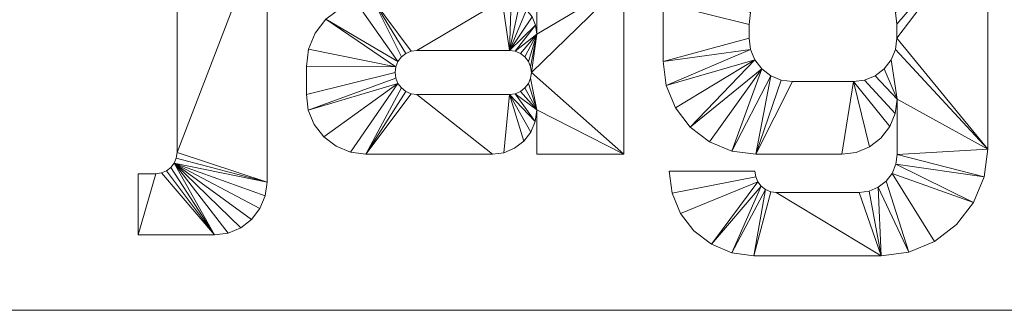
# Model space of a CAD drawing. Header units: millimetres. Extents: x -1100 to 1100, y -108 to 0.
# Tile 2 of 6: x -133 to 50, y -108 to -54. Entities that reach past the tile are written whole.
import ezdxf

# ---------------------------------------------------------------- set-up
doc = ezdxf.new("R2010")
doc.units = ezdxf.units.MM

# ---------------------------------------------------------------- blocks, each defined once
blk = doc.blocks.new('RSen_56_ME_FB_LOD200 - convector_jaga - know1_03022006 - wall mounted - 06_jaga_knockonwood_lxhxd 2200x300x108 mm-334157-3D view')
at = {"lineweight": 18}
mesh = blk.add_polyface(dxfattribs=at)
corners = [(1100, 400), (-1100, 400), (-1100, 400, 108), (1100, 400, 108)]
mesh.append_faces([[corners[k] for k in face] for face in [(3, 0, 1, 2)]])
mesh = blk.add_polyface(dxfattribs=at)
corners = [(1100, 400, 108), (-1100, 400, 108), (-1100, 100, 108), (1100, 100, 108)]
mesh.append_faces([[corners[k] for k in face] for face in [(0, 1, 2, 3)]])
mesh = blk.add_polyface(dxfattribs=at)
corners = [(1100, 100), (1100, 100, 108), (-1100, 100, 108), (-1100, 100)]
mesh.append_faces([[corners[k] for k in face] for face in [(2, 3, 0, 1)]])
blk = doc.blocks.new('RSen_55_GM_FB_logo - SH_jaga - standard-260147-3D view')
at = {"lineweight": 18}
mesh = blk.add_polyface(dxfattribs=at)
corners = [(-86.66, 18.85, 2), (-103.4, 18.85, 2), (-103.4, -24.69, 2), (-103.53, -25.7, 2), (-103.93, -26.65, 2), (-104.55, -27.47, 2), (-105.36, -28.09, 2), (-106.31, -28.48, 2), (-107.33, -28.62, 2), (-110.65, -28.62, 2), (-110.65, -40, 2), (-96.44, -40, 2), (-93.91, -39.67, 2), (-91.55, -38.69, 2), (-89.52, -37.14, 2), (-87.97, -35.11, 2), (-86.99, -32.75, 2), (-86.66, -30.22, 2), (-103.4, 40, 2), (-103.4, 26.71, 2), (-90.21, 26.71, 2), (-86.66, 30.26, 2), (-86.66, 40, 2), (-32.24, 18.85, 2), (-65.3, 18.85, 2), (-68.05, 18.52, 2), (-70.65, 17.55, 2), (-72.95, 16.01, 2), (-74.82, 13.96, 2), (-76.16, 11.53, 2), (-76.9, 8.86, 2), (-76.98, 6.08, 2), (-60.52, 6.08, 2), (-60.42, 6.84, 2), (-60.13, 7.55, 2), (-59.66, 8.16, 2), (-59.05, 8.63, 2), (-58.34, 8.92, 2), (-57.58, 9.02, 2), (-41.99, 9.02, 2), (-40.57, 8.84, 2), (-39.25, 8.29, 2), (-38.11, 7.42, 2), (-37.24, 6.28, 2), (-36.7, 4.96, 2), (-36.51, 3.55, 2), (-36.51, -2.7, 2), (-36.73, -1.04, 2), (-37.37, 0.51, 2), (-38.39, 1.84, 2), (-39.72, 2.86, 2), (-41.27, 3.5, 2), (-42.93, 3.72, 2), (-66.92, 3.72, 2), (-70.14, 3.3, 2), (-73.14, 2.05, 2), (-75.71, 0.08, 2), (-77.69, -2.5, 2), (-78.93, -5.5, 2), (-79.35, -8.71, 2), (-79.35, -13.91, 2), (-78.98, -16.78, 2), (-77.87, -19.46, 2), (-76.11, -21.75, 2), (-73.81, -23.52, 2), (-71.13, -24.62, 2), (-68.26, -25, 2), (-44.76, -25, 2), (-42.63, -24.72, 2), (-40.64, -23.9, 2), (-38.93, -22.58, 2), (-37.62, -20.88, 2), (-36.79, -18.89, 2), (-36.51, -16.75, 2), (-36.51, -25, 2), (-20.33, -25, 2), (-20.33, 6.94, 2), (-20.74, 10.02, 2), (-21.93, 12.9, 2), (-23.82, 15.36, 2), (-26.29, 17.25, 2), (-29.16, 18.44, 2), (-41.58, -5.73, 2), (-40.52, -5.87, 2), (-39.54, -6.28, 2), (-38.69, -6.93, 2), (-38.05, -7.77, 2), (-37.64, -8.75, 2), (-37.5, -9.81, 2), (-37.64, -10.86, 2), (-38.05, -11.85, 2), (-38.69, -12.69, 2), (-39.54, -13.34, 2), (-40.52, -13.75, 2), (-41.58, -13.89, 2), (-58.79, -13.89, 2), (-59.84, -13.75, 2), (-60.82, -13.34, 2), (-61.67, -12.69, 2), (-62.32, -11.85, 2), (-62.72, -10.86, 2), (-62.86, -9.81, 2), (-62.72, -8.75, 2), (-62.32, -7.77, 2), (-61.67, -6.93, 2), (-60.82, -6.28, 2), (-59.84, -5.87, 2), (-58.79, -5.73, 2), (22.97, 18.85, 2), (2.79, 18.85, 2), (-1.3, 18.31, 2), (-5.11, 16.73, 2), (-8.38, 14.22, 2), (-10.89, 10.96, 2), (-12.46, 7.15, 2), (-13, 3.06, 2), (-13, -7.75, 2), (-12.41, -12.21, 2), (-10.69, -16.37, 2), (-7.95, -19.95, 2), (-4.37, -22.69, 2), (-0.21, -24.41, 2), (4.25, -25, 2), (20.26, -25, 2), (22.91, -24.65, 2), (25.39, -23.63, 2), (27.51, -22, 2), (29.14, -19.87, 2), (30.17, -17.4, 2), (30.52, -14.74, 2), (30.52, -25.04, 2), (30.28, -26.86, 2), (29.57, -28.57, 2), (28.45, -30.03, 2), (26.99, -31.15, 2), (25.29, -31.86, 2), (23.46, -32.1, 2), (8.03, -32.1, 2), (7, -31.96, 2), (6.05, -31.57, 2), (5.23, -30.94, 2), (4.61, -30.12, 2), (4.21, -29.17, 2), (4.08, -28.15, 2), (-11.86, -28.15, 2), (-11.33, -32.21, 2), (-9.76, -36, 2), (-7.27, -39.25, 2), (-4.01, -41.74, 2), (-0.23, -43.31, 2), (3.84, -43.85, 2), (27.56, -43.85, 2), (32.69, -43.17, 2), (37.46, -41.2, 2), (41.56, -38.05, 2), (44.71, -33.95, 2), (46.69, -29.17, 2), (47.36, -24.05, 2), (47.36, 18.85, 2), (30.52, 18.85, 2), (30.52, 11.3, 2), (30.26, 13.25, 2), (29.51, 15.07, 2), (28.31, 16.64, 2), (26.74, 17.84, 2), (24.92, 18.59, 2), (22.07, 7.57, 2), (24.25, 7.28, 2), (26.27, 6.45, 2), (28.01, 5.11, 2), (29.34, 3.38, 2), (30.18, 1.35, 2), (30.46, -0.82, 2), (30.46, -3.42, 2), (30.19, -5.52, 2), (29.38, -7.47, 2), (28.09, -9.14, 2), (26.42, -10.43, 2), (24.47, -11.24, 2), (22.37, -11.51, 2), (11.05, -11.51, 2), (8.96, -11.24, 2), (7.01, -10.43, 2), (5.34, -9.15, 2), (4.06, -7.48, 2), (3.26, -5.54, 2), (2.98, -3.45, 2), (2.98, -0.87, 2), (3.27, 1.31, 2), (4.11, 3.35, 2), (5.45, 5.1, 2), (7.2, 6.44, 2), (9.24, 7.28, 2), (11.42, 7.57, 2), (101.73, 18.85, 2), (68.67, 18.85, 2), (65.92, 18.52, 2), (63.32, 17.55, 2), (61.02, 16.01, 2), (59.14, 13.96, 2), (57.8, 11.53, 2), (57.07, 8.86, 2), (56.99, 6.08, 2), (73.45, 6.08, 2), (73.55, 6.84, 2), (73.84, 7.55, 2), (74.31, 8.16, 2), (74.91, 8.63, 2), (75.62, 8.92, 2), (76.38, 9.02, 2), (91.98, 9.02, 2), (93.4, 8.84, 2), (94.72, 8.29, 2), (95.85, 7.42, 2), (96.72, 6.28, 2), (97.27, 4.96, 2), (97.46, 3.55, 2), (97.46, -2.7, 2), (97.24, -1.04, 2), (96.6, 0.51, 2), (95.58, 1.84, 2), (94.25, 2.86, 2), (92.7, 3.5, 2), (91.04, 3.72, 2), (67.05, 3.72, 2), (63.83, 3.3, 2), (60.83, 2.05, 2), (58.26, 0.08, 2), (56.28, -2.5, 2), (55.04, -5.5, 2), (54.61, -8.71, 2), (54.61, -13.91, 2), (54.99, -16.78, 2), (56.1, -19.46, 2), (57.86, -21.75, 2), (60.16, -23.52, 2), (62.83, -24.62, 2), (65.7, -25, 2), (89.21, -25, 2), (91.34, -24.72, 2), (93.33, -23.9, 2), (95.04, -22.58, 2), (96.35, -20.88, 2), (97.18, -18.89, 2), (97.46, -16.75, 2), (97.46, -25, 2), (113.63, -25, 2), (113.63, 6.94, 2), (113.23, 10.02, 2), (112.04, 12.9, 2), (110.15, 15.36, 2), (107.68, 17.25, 2), (104.81, 18.44, 2), (92.39, -5.73, 2), (93.45, -5.87, 2), (94.43, -6.28, 2), (95.27, -6.93, 2), (95.92, -7.77, 2), (96.33, -8.75, 2), (96.47, -9.81, 2), (96.33, -10.86, 2), (95.92, -11.85, 2), (95.27, -12.69, 2), (94.43, -13.34, 2), (93.45, -13.75, 2), (92.39, -13.89, 2), (75.18, -13.89, 2), (74.13, -13.75, 2), (73.14, -13.34, 2), (72.3, -12.69, 2), (71.65, -11.85, 2), (71.24, -10.86, 2), (71.11, -9.81, 2), (71.24, -8.75, 2), (71.65, -7.77, 2), (72.3, -6.93, 2), (73.14, -6.28, 2), (74.13, -5.87, 2), (75.18, -5.73, 2)]
mesh.append_faces([[corners[k] for k in face] for face in [(2, 17, 0, 1), (160, 158, 159), (246, 244, 245)]], dxfattribs={"vtx0": -1})
mesh.append_faces([[corners[k] for k in face] for face in [(6, 11, 5), (5, 11, 4), (42, 23, 41), (85, 46, 84), (92, 73, 91), (105, 53, 104), (103, 56, 102), (172, 158, 171), (165, 166, 164), (170, 160, 169), (168, 160, 167), (163, 167, 162), (192, 109, 191), (181, 122, 180), (121, 183, 120), (213, 194, 212), (256, 217, 255), (263, 244, 262), (276, 224, 275), (274, 227, 273)]], dxfattribs={"vtx0": -1, "vtx1": -1})
mesh.append_faces([[corners[k] for k in face] for face in [(76, 46, 88, 75), (259, 247, 217, 258)]], dxfattribs={"vtx0": -1, "vtx1": -1, "vtx2": -1})
mesh.append_faces([[corners[k] for k in face] for face in [(11, 6, 7), (43, 81, 23, 42), (82, 51, 52, 107), (46, 87, 88), (73, 90, 91), (46, 86, 87), (73, 92, 93), (46, 85, 86), (24, 36, 37), (53, 106, 107, 52), (53, 105, 106), (66, 98, 99, 65), (66, 96, 97), (158, 172, 173, 157), (157, 173, 174), (167, 163, 164, 166), (166, 165, 108, 193), (160, 168, 169), (130, 156, 157, 129), (178, 128, 129, 177), (156, 130, 131, 155), (133, 152, 153, 132), (152, 133, 134), (151, 136, 137), (109, 192, 193, 108), (111, 189, 190, 110), (122, 181, 182), (114, 188, 189, 113), (115, 187, 188, 114), (117, 184, 185, 116), (180, 122, 123, 179), (146, 141, 142, 145), (214, 252, 194, 213), (253, 222, 223, 278), (244, 261, 262), (217, 257, 258), (244, 263, 264), (217, 256, 257), (195, 207, 208), (224, 277, 278, 223), (224, 276, 277), (237, 269, 270, 236), (237, 267, 268)]], dxfattribs={"vtx0": -1, "vtx2": -1})
mesh.append_faces([[corners[k] for k in face] for face in [(160, 170, 171, 158)]], dxfattribs={"vtx0": -1, "vtx2": -1, "vtx3": -1})
mesh.append_faces([[corners[k] for k in face] for face in [(43, 79, 80, 81), (82, 47, 48, 49), (94, 68, 69, 70), (34, 25, 26, 27), (33, 28, 29, 30), (103, 54, 55, 56), (102, 56, 57, 58), (167, 160, 161, 162), (214, 250, 251, 252), (253, 218, 219, 220), (265, 239, 240, 241), (205, 196, 197, 198), (204, 199, 200, 201), (274, 225, 226, 227), (273, 227, 228, 229)]], dxfattribs={"vtx0": -1, "vtx3": -1})
mesh.append_faces([[corners[k] for k in face] for face in [(74, 75, 73), (32, 33, 30, 31), (203, 204, 201, 202)]], dxfattribs={"vtx1": -1})
mesh.append_faces([[corners[k] for k in face] for face in [(16, 17, 4, 15), (14, 15, 4, 13), (12, 13, 4, 11), (2, 3, 17), (3, 4, 17), (45, 46, 76), (77, 78, 44), (40, 41, 23), (50, 51, 82, 49), (89, 90, 73), (71, 72, 94, 70), (82, 83, 47), (37, 38, 24), (35, 36, 24), (38, 39, 24), (97, 98, 66), (64, 65, 99, 63), (62, 63, 99, 61), (99, 100, 61), (58, 59, 102), (176, 177, 129), (175, 176, 129), (154, 155, 132, 153), (131, 132, 155), (126, 127, 179, 125), (124, 125, 179, 123), (135, 136, 151), (112, 113, 189, 111), (185, 186, 116), (138, 139, 150), (118, 119, 184, 117), (147, 148, 141, 146), (216, 217, 247), (248, 249, 215), (211, 212, 194), (221, 222, 253, 220), (259, 260, 244), (260, 261, 244), (242, 243, 265, 241), (253, 254, 218), (208, 209, 195), (206, 207, 195), (209, 210, 195), (268, 269, 237), (235, 236, 270, 234), (233, 234, 270, 232), (270, 271, 232), (229, 230, 273)]], dxfattribs={"vtx1": -1, "vtx2": -1})
mesh.append_faces([[corners[k] for k in face] for face in [(88, 89, 73, 75), (174, 175, 129, 157), (246, 247, 259, 244)]], dxfattribs={"vtx1": -1, "vtx2": -1, "vtx3": -1})
mesh.append_faces([[corners[k] for k in face] for face in [(10, 11, 7, 8), (43, 44, 78, 79), (76, 77, 44, 45), (39, 40, 23, 24), (46, 47, 83, 84), (72, 73, 93, 94), (67, 68, 94, 95), (24, 25, 34, 35), (33, 34, 27, 28), (53, 54, 103, 104), (66, 67, 95, 96), (59, 60, 101, 102), (100, 101, 60, 61), (178, 179, 127, 128), (151, 152, 134, 135), (190, 191, 109, 110), (183, 184, 119, 120), (182, 183, 121, 122), (186, 187, 115, 116), (137, 138, 150, 151), (139, 140, 149, 150), (140, 141, 148, 149), (214, 215, 249, 250), (247, 248, 215, 216), (210, 211, 194, 195), (217, 218, 254, 255), (243, 244, 264, 265), (238, 239, 265, 266), (195, 196, 205, 206), (204, 205, 198, 199), (224, 225, 274, 275), (237, 238, 266, 267), (230, 231, 272, 273), (271, 272, 231, 232)]], dxfattribs={"vtx1": -1, "vtx3": -1})
mesh.append_faces([[corners[k] for k in face] for face in [(8, 9, 10), (21, 22, 18), (143, 144, 145, 142)]], dxfattribs={"vtx2": -1})
mesh.append_faces([[corners[k] for k in face] for face in [(18, 19, 20, 21)]], dxfattribs={"vtx3": -1})
mesh = blk.add_polyface(dxfattribs=at)
corners = [(-86.66, 18.85), (-86.66, -30.22), (-86.99, -32.75), (-87.97, -35.11), (-89.52, -37.14), (-91.55, -38.69), (-93.91, -39.67), (-96.44, -40), (-110.65, -40), (-110.65, -28.62), (-107.33, -28.62), (-106.31, -28.48), (-105.36, -28.09), (-104.55, -27.47), (-103.93, -26.65), (-103.53, -25.7), (-103.4, -24.69), (-103.4, 18.85), (-103.4, 40), (-86.66, 40), (-86.66, 30.26), (-90.21, 26.71), (-103.4, 26.71), (-32.24, 18.85), (-29.16, 18.44), (-26.29, 17.25), (-23.82, 15.36), (-21.93, 12.9), (-20.74, 10.02), (-20.33, 6.94), (-20.33, -25), (-36.51, -25), (-36.51, -16.75), (-36.79, -18.89), (-37.62, -20.88), (-38.93, -22.58), (-40.64, -23.9), (-42.63, -24.72), (-44.76, -25), (-68.26, -25), (-71.13, -24.62), (-73.81, -23.52), (-76.11, -21.75), (-77.87, -19.46), (-78.98, -16.78), (-79.35, -13.91), (-79.35, -8.71), (-78.93, -5.5), (-77.69, -2.5), (-75.71, 0.08), (-73.14, 2.05), (-70.14, 3.3), (-66.92, 3.72), (-42.93, 3.72), (-41.27, 3.5), (-39.72, 2.86), (-38.39, 1.84), (-37.37, 0.51), (-36.73, -1.04), (-36.51, -2.7), (-36.51, 3.55), (-36.7, 4.96), (-37.24, 6.28), (-38.11, 7.42), (-39.25, 8.29), (-40.57, 8.84), (-41.99, 9.02), (-57.58, 9.02), (-58.34, 8.92), (-59.05, 8.63), (-59.66, 8.16), (-60.13, 7.55), (-60.42, 6.84), (-60.52, 6.08), (-76.98, 6.08), (-76.9, 8.86), (-76.16, 11.53), (-74.82, 13.96), (-72.95, 16.01), (-70.65, 17.55), (-68.05, 18.52), (-65.3, 18.85), (-41.58, -5.73), (-58.79, -5.73), (-59.84, -5.87), (-60.82, -6.28), (-61.67, -6.93), (-62.32, -7.77), (-62.72, -8.75), (-62.86, -9.81), (-62.72, -10.86), (-62.32, -11.85), (-61.67, -12.69), (-60.82, -13.34), (-59.84, -13.75), (-58.79, -13.89), (-41.58, -13.89), (-40.52, -13.75), (-39.54, -13.34), (-38.69, -12.69), (-38.05, -11.85), (-37.64, -10.86), (-37.5, -9.81), (-37.64, -8.75), (-38.05, -7.77), (-38.69, -6.93), (-39.54, -6.28), (-40.52, -5.87), (22.97, 18.85), (24.92, 18.59), (26.74, 17.84), (28.31, 16.64), (29.51, 15.07), (30.26, 13.25), (30.52, 11.3), (30.52, 18.85), (47.36, 18.85), (47.36, -24.05), (46.69, -29.17), (44.71, -33.95), (41.56, -38.05), (37.46, -41.2), (32.69, -43.17), (27.56, -43.85), (3.84, -43.85), (-0.23, -43.31), (-4.01, -41.74), (-7.27, -39.25), (-9.76, -36), (-11.33, -32.21), (-11.86, -28.15), (4.08, -28.15), (4.21, -29.17), (4.61, -30.12), (5.23, -30.94), (6.05, -31.57), (7, -31.96), (8.03, -32.1), (23.46, -32.1), (25.29, -31.86), (26.99, -31.15), (28.45, -30.03), (29.57, -28.57), (30.28, -26.86), (30.52, -25.04), (30.52, -14.74), (30.17, -17.4), (29.14, -19.87), (27.51, -22), (25.39, -23.63), (22.91, -24.65), (20.26, -25), (4.25, -25), (-0.21, -24.41), (-4.37, -22.69), (-7.95, -19.95), (-10.69, -16.37), (-12.41, -12.21), (-13, -7.75), (-13, 3.06), (-12.46, 7.15), (-10.89, 10.96), (-8.38, 14.22), (-5.11, 16.73), (-1.3, 18.31), (2.79, 18.85), (22.07, 7.57), (11.42, 7.57), (9.24, 7.28), (7.2, 6.44), (5.45, 5.1), (4.11, 3.35), (3.27, 1.31), (2.98, -0.87), (2.98, -3.45), (3.26, -5.54), (4.06, -7.48), (5.34, -9.15), (7.01, -10.43), (8.96, -11.24), (11.05, -11.51), (22.37, -11.51), (24.47, -11.24), (26.42, -10.43), (28.09, -9.14), (29.38, -7.47), (30.19, -5.52), (30.46, -3.42), (30.46, -0.82), (30.18, 1.35), (29.34, 3.38), (28.01, 5.11), (26.27, 6.45), (24.25, 7.28), (101.73, 18.85), (104.81, 18.44), (107.68, 17.25), (110.15, 15.36), (112.04, 12.9), (113.23, 10.02), (113.63, 6.94), (113.63, -25), (97.46, -25), (97.46, -16.75), (97.18, -18.89), (96.35, -20.88), (95.04, -22.58), (93.33, -23.9), (91.34, -24.72), (89.21, -25), (65.7, -25), (62.83, -24.62), (60.16, -23.52), (57.86, -21.75), (56.1, -19.46), (54.99, -16.78), (54.61, -13.91), (54.61, -8.71), (55.04, -5.5), (56.28, -2.5), (58.26, 0.08), (60.83, 2.05), (63.83, 3.3), (67.05, 3.72), (91.04, 3.72), (92.7, 3.5), (94.25, 2.86), (95.58, 1.84), (96.6, 0.51), (97.24, -1.04), (97.46, -2.7), (97.46, 3.55), (97.27, 4.96), (96.72, 6.28), (95.85, 7.42), (94.72, 8.29), (93.4, 8.84), (91.98, 9.02), (76.38, 9.02), (75.62, 8.92), (74.91, 8.63), (74.31, 8.16), (73.84, 7.55), (73.55, 6.84), (73.45, 6.08), (56.99, 6.08), (57.07, 8.86), (57.8, 11.53), (59.14, 13.96), (61.02, 16.01), (63.32, 17.55), (65.92, 18.52), (68.67, 18.85), (92.39, -5.73), (75.18, -5.73), (74.13, -5.87), (73.14, -6.28), (72.3, -6.93), (71.65, -7.77), (71.24, -8.75), (71.11, -9.81), (71.24, -10.86), (71.65, -11.85), (72.3, -12.69), (73.14, -13.34), (74.13, -13.75), (75.18, -13.89), (92.39, -13.89), (93.45, -13.75), (94.43, -13.34), (95.27, -12.69), (95.92, -11.85), (96.33, -10.86), (96.47, -9.81), (96.33, -8.75), (95.92, -7.77), (95.27, -6.93), (94.43, -6.28), (93.45, -5.87)]
mesh.append_faces([[corners[k] for k in face] for face in [(20, 18, 19)]], dxfattribs={"vtx0": -1})
mesh.append_faces([[corners[k] for k in face] for face in [(12, 7, 11), (70, 81, 69), (91, 44, 90), (88, 49, 87), (86, 52, 85), (65, 23, 64), (60, 29, 59), (107, 59, 106), (105, 59, 104), (106, 59, 105), (170, 165, 169), (180, 152, 179), (189, 116, 188), (140, 123, 139), (138, 123, 137), (241, 252, 240), (218, 259, 217), (259, 220, 258), (257, 223, 256), (236, 194, 235), (278, 230, 277), (276, 230, 275)]], dxfattribs={"vtx0": -1, "vtx1": -1})
mesh.append_faces([[corners[k] for k in face] for face in [(59, 29, 102, 103), (114, 116, 189, 190), (230, 200, 273, 274)]], dxfattribs={"vtx0": -1, "vtx1": -1, "vtx3": -1})
mesh.append_faces([[corners[k] for k in face] for face in [(7, 12, 13), (1, 15, 16, 0), (11, 7, 8, 10), (7, 13, 14, 6), (72, 77, 78, 71), (71, 80, 81, 70), (87, 51, 52, 86), (89, 45, 46, 88), (90, 44, 45, 89), (39, 94, 95, 38), (88, 46, 47), (52, 84, 85), (29, 60, 61, 28), (96, 37, 38, 95), (59, 103, 104), (32, 100, 101), (102, 29, 30), (171, 162, 163, 170), (174, 158, 159, 173), (158, 174, 175, 157), (153, 177, 178), (157, 175, 176, 156), (126, 133, 134), (124, 136, 137, 123), (110, 193, 166, 109), (114, 192, 193, 113), (114, 190, 191), (117, 186, 187, 116), (193, 112, 113), (147, 181, 182, 146), (118, 143, 144, 117), (119, 142, 143, 118), (243, 248, 249, 242), (242, 251, 252, 241), (258, 222, 223, 257), (260, 216, 217, 259), (261, 215, 216, 260), (210, 265, 266, 209), (223, 255, 256), (200, 231, 232, 199), (200, 230, 231), (267, 208, 209, 266), (230, 274, 275), (203, 270, 271), (273, 200, 201)]], dxfattribs={"vtx0": -1, "vtx2": -1})
mesh.append_faces([[corners[k] for k in face] for face in [(32, 101, 102, 30), (145, 185, 186, 117), (203, 272, 273, 201)]], dxfattribs={"vtx0": -1, "vtx2": -1, "vtx3": -1})
mesh.append_faces([[corners[k] for k in face] for face in [(14, 2, 3, 4), (14, 4, 5, 6), (88, 47, 48, 49), (87, 49, 50, 51), (71, 78, 79, 80), (82, 53, 54, 55), (82, 55, 56, 57), (171, 160, 161, 162), (170, 163, 164, 165), (133, 126, 127, 128), (193, 110, 111, 112), (181, 149, 150, 151), (259, 218, 219, 220), (258, 220, 221, 222), (242, 249, 250, 251), (253, 224, 225, 226), (253, 226, 227, 228)]], dxfattribs={"vtx0": -1, "vtx3": -1})
mesh.append_faces([[corners[k] for k in face] for face in [(31, 32, 30), (202, 203, 201)]], dxfattribs={"vtx1": -1})
mesh.append_faces([[corners[k] for k in face] for face in [(76, 77, 72, 75), (68, 69, 81), (67, 68, 81), (43, 44, 91, 42), (41, 42, 91, 40), (93, 94, 39), (92, 93, 39), (65, 66, 23), (63, 64, 23), (62, 63, 23), (24, 25, 62, 23), (26, 27, 62, 25), (57, 58, 82), (36, 37, 96, 35), (34, 35, 96), (98, 99, 32), (99, 100, 32), (82, 83, 53), (168, 169, 165), (171, 172, 160), (154, 155, 177, 153), (183, 184, 145), (191, 192, 114), (187, 188, 116), (184, 185, 145), (148, 149, 181, 147), (138, 139, 123), (144, 145, 117), (120, 121, 142, 119), (247, 248, 243, 246), (239, 240, 252), (238, 239, 252), (214, 215, 262, 213), (212, 213, 262, 211), (261, 262, 215), (264, 265, 210), (263, 264, 210), (236, 237, 194), (234, 235, 194), (233, 234, 194), (195, 196, 233, 194), (197, 198, 233, 196), (228, 229, 253), (276, 277, 230), (207, 208, 267, 206), (205, 206, 267), (271, 272, 203), (269, 270, 203), (253, 254, 224)]], dxfattribs={"vtx1": -1, "vtx2": -1})
mesh.append_faces([[corners[k] for k in face] for face in [(14, 15, 1, 2), (66, 67, 81, 23), (39, 40, 91, 92), (83, 84, 52, 53), (61, 62, 27, 28), (58, 59, 107, 82), (97, 98, 32, 33), (96, 97, 33, 34), (159, 160, 172, 173), (167, 168, 165, 108), (176, 177, 155, 156), (178, 179, 152, 153), (125, 126, 134, 135), (128, 129, 132, 133), (151, 152, 180, 181), (124, 125, 135, 136), (108, 109, 166, 167), (122, 123, 140, 141), (182, 183, 145, 146), (121, 122, 141, 142), (237, 238, 252, 194), (210, 211, 262, 263), (254, 255, 223, 224), (232, 233, 198, 199), (229, 230, 278, 253), (268, 269, 203, 204), (267, 268, 204, 205)]], dxfattribs={"vtx1": -1, "vtx3": -1})
mesh.append_faces([[corners[k] for k in face] for face in [(8, 9, 10), (16, 17, 0), (21, 22, 18, 20), (73, 74, 75, 72), (114, 115, 116), (244, 245, 246, 243)]], dxfattribs={"vtx2": -1})
mesh.append_faces([[corners[k] for k in face] for face in [(129, 130, 131, 132)]], dxfattribs={"vtx3": -1})
mesh = blk.add_polyface(dxfattribs=at)
corners = [(-103.4, -24.69, 2), (-103.4, 18.85, 2), (-103.4, 18.85), (-103.4, -24.69)]
mesh.append_faces([[corners[k] for k in face] for face in [(3, 0, 1, 2)]])
mesh = blk.add_polyface(dxfattribs=at)
corners = [(-86.66, 18.85, 2), (-86.66, -30.22, 2), (-86.66, -30.22), (-86.66, 18.85)]
mesh.append_faces([[corners[k] for k in face] for face in [(0, 1, 2, 3)]])
mesh = blk.add_polyface(dxfattribs=at)
corners = [(47.36, 18.85, 2), (47.36, -24.05, 2), (47.36, -24.05), (47.36, 18.85)]
mesh.append_faces([[corners[k] for k in face] for face in [(0, 1, 2, 3)]])
mesh = blk.add_polyface(dxfattribs=at)
corners = [(11.42, 7.57, 2), (9.24, 7.28, 2), (7.2, 6.44, 2), (5.45, 5.1, 2), (4.11, 3.35, 2), (3.27, 1.31, 2), (2.98, -0.87, 2), (2.98, -0.87), (3.27, 1.31), (4.11, 3.35), (5.45, 5.1), (7.2, 6.44), (9.24, 7.28), (11.42, 7.57)]
mesh.append_faces([[corners[k] for k in face] for face in [(0, 1, 12, 13)]], dxfattribs={"vtx1": -1})
mesh.append_faces([[corners[k] for k in face] for face in [(4, 5, 8, 9), (9, 10, 3, 4), (1, 2, 11, 12), (10, 11, 2, 3)]], dxfattribs={"vtx1": -1, "vtx3": -1})
mesh.append_faces([[corners[k] for k in face] for face in [(5, 6, 7, 8)]], dxfattribs={"vtx3": -1})
mesh = blk.add_polyface(dxfattribs=at)
corners = [(30.46, -0.82, 2), (30.18, 1.35, 2), (29.34, 3.38, 2), (28.01, 5.11, 2), (26.27, 6.45, 2), (24.25, 7.28, 2), (22.07, 7.57, 2), (22.07, 7.57), (24.25, 7.28), (26.27, 6.45), (28.01, 5.11), (29.34, 3.38), (30.18, 1.35), (30.46, -0.82)]
mesh.append_faces([[corners[k] for k in face] for face in [(0, 1, 12, 13)]], dxfattribs={"vtx1": -1})
mesh.append_faces([[corners[k] for k in face] for face in [(4, 5, 8, 9), (9, 10, 3, 4), (1, 2, 11, 12), (10, 11, 2, 3)]], dxfattribs={"vtx1": -1, "vtx3": -1})
mesh.append_faces([[corners[k] for k in face] for face in [(5, 6, 7, 8)]], dxfattribs={"vtx3": -1})
mesh = blk.add_polyface(dxfattribs=at)
corners = [(-20.33, 6.94, 2), (-20.33, -25, 2), (-20.33, -25), (-20.33, 6.94)]
mesh.append_faces([[corners[k] for k in face] for face in [(3, 0, 1, 2)]])
mesh = blk.add_polyface(dxfattribs=at)
corners = [(-79.35, -8.71, 2), (-78.93, -5.5, 2), (-77.69, -2.5, 2), (-75.71, 0.08, 2), (-73.14, 2.05, 2), (-70.14, 3.3, 2), (-66.92, 3.72, 2), (-66.92, 3.72), (-70.14, 3.3), (-73.14, 2.05), (-75.71, 0.08), (-77.69, -2.5), (-78.93, -5.5), (-79.35, -8.71)]
mesh.append_faces([[corners[k] for k in face] for face in [(7, 8, 5, 6), (0, 1, 12, 13)]], dxfattribs={"vtx1": -1})
mesh.append_faces([[corners[k] for k in face] for face in [(8, 9, 4, 5), (3, 4, 9, 10), (10, 11, 2, 3), (11, 12, 1, 2)]], dxfattribs={"vtx1": -1, "vtx3": -1})
mesh = blk.add_polyface(dxfattribs=at)
corners = [(-42.93, 3.72, 2), (-41.27, 3.5, 2), (-39.72, 2.86, 2), (-38.39, 1.84, 2), (-37.37, 0.51, 2), (-36.73, -1.04, 2), (-36.51, -2.7, 2), (-36.51, -2.7), (-36.73, -1.04), (-37.37, 0.51), (-38.39, 1.84), (-39.72, 2.86), (-41.27, 3.5), (-42.93, 3.72)]
mesh.append_faces([[corners[k] for k in face] for face in [(7, 8, 5, 6), (0, 1, 12, 13)]], dxfattribs={"vtx1": -1})
mesh.append_faces([[corners[k] for k in face] for face in [(8, 9, 4, 5), (3, 4, 9, 10), (10, 11, 2, 3), (11, 12, 1, 2)]], dxfattribs={"vtx1": -1, "vtx3": -1})
mesh = blk.add_polyface(dxfattribs=at)
corners = [(-36.51, -2.7, 2), (-36.51, 3.55, 2), (-36.51, 3.55), (-36.51, -2.7)]
mesh.append_faces([[corners[k] for k in face] for face in [(0, 1, 2, 3)]])
mesh = blk.add_polyface(dxfattribs=at)
corners = [(-13, -7.75, 2), (-13, 3.06, 2), (-13, 3.06), (-13, -7.75)]
mesh.append_faces([[corners[k] for k in face] for face in [(3, 0, 1, 2)]])
mesh = blk.add_polyface(dxfattribs=at)
corners = [(2.98, -0.87, 2), (2.98, -3.45, 2), (2.98, -3.45), (2.98, -0.87)]
mesh.append_faces([[corners[k] for k in face] for face in [(3, 0, 1, 2)]])
mesh = blk.add_polyface(dxfattribs=at)
corners = [(30.46, -3.42, 2), (30.46, -0.82, 2), (30.46, -0.82), (30.46, -3.42)]
mesh.append_faces([[corners[k] for k in face] for face in [(0, 1, 2, 3)]])
mesh = blk.add_polyface(dxfattribs=at)
corners = [(2.98, -3.45, 2), (3.26, -5.54, 2), (4.06, -7.48, 2), (5.34, -9.15, 2), (7.01, -10.43, 2), (8.96, -11.24, 2), (11.05, -11.51, 2), (11.05, -11.51), (8.96, -11.24), (7.01, -10.43), (5.34, -9.15), (4.06, -7.48), (3.26, -5.54), (2.98, -3.45)]
mesh.append_faces([[corners[k] for k in face] for face in [(0, 1, 12, 13)]], dxfattribs={"vtx1": -1})
mesh.append_faces([[corners[k] for k in face] for face in [(4, 5, 8, 9), (9, 10, 3, 4), (1, 2, 11, 12), (10, 11, 2, 3)]], dxfattribs={"vtx1": -1, "vtx3": -1})
mesh.append_faces([[corners[k] for k in face] for face in [(5, 6, 7, 8)]], dxfattribs={"vtx3": -1})
mesh = blk.add_polyface(dxfattribs=at)
corners = [(22.37, -11.51, 2), (24.47, -11.24, 2), (26.42, -10.43, 2), (28.09, -9.14, 2), (29.38, -7.47, 2), (30.19, -5.52, 2), (30.46, -3.42, 2), (30.46, -3.42), (30.19, -5.52), (29.38, -7.47), (28.09, -9.14), (26.42, -10.43), (24.47, -11.24), (22.37, -11.51)]
mesh.append_faces([[corners[k] for k in face] for face in [(0, 1, 12, 13)]], dxfattribs={"vtx1": -1})
mesh.append_faces([[corners[k] for k in face] for face in [(4, 5, 8, 9), (9, 10, 3, 4), (1, 2, 11, 12), (10, 11, 2, 3)]], dxfattribs={"vtx1": -1, "vtx3": -1})
mesh.append_faces([[corners[k] for k in face] for face in [(5, 6, 7, 8)]], dxfattribs={"vtx3": -1})
mesh = blk.add_polyface(dxfattribs=at)
corners = [(-58.79, -5.73, 2), (-59.84, -5.87, 2), (-60.82, -6.28, 2), (-61.67, -6.93, 2), (-62.32, -7.77, 2), (-62.72, -8.75, 2), (-62.86, -9.81, 2), (-62.72, -10.86, 2), (-62.32, -11.85, 2), (-61.67, -12.69, 2), (-60.82, -13.34, 2), (-59.84, -13.75, 2), (-58.79, -13.89, 2), (-58.79, -13.89), (-59.84, -13.75), (-60.82, -13.34), (-61.67, -12.69), (-62.32, -11.85), (-62.72, -10.86), (-62.86, -9.81), (-62.72, -8.75), (-62.32, -7.77), (-61.67, -6.93), (-60.82, -6.28), (-59.84, -5.87), (-58.79, -5.73)]
mesh.append_faces([[corners[k] for k in face] for face in [(0, 1, 24, 25)]], dxfattribs={"vtx1": -1})
mesh.append_faces([[corners[k] for k in face] for face in [(10, 11, 14, 15), (8, 9, 16, 17), (9, 10, 15, 16), (7, 8, 17, 18), (18, 19, 6, 7), (4, 5, 20, 21), (3, 4, 21, 22), (1, 2, 23, 24), (2, 3, 22, 23), (19, 20, 5, 6)]], dxfattribs={"vtx1": -1, "vtx3": -1})
mesh.append_faces([[corners[k] for k in face] for face in [(11, 12, 13, 14)]], dxfattribs={"vtx3": -1})
mesh = blk.add_polyface(dxfattribs=at)
corners = [(-41.58, -5.73, 2), (-58.79, -5.73, 2), (-58.79, -5.73), (-41.58, -5.73)]
mesh.append_faces([[corners[k] for k in face] for face in [(3, 0, 1, 2)]])
mesh = blk.add_polyface(dxfattribs=at)
corners = [(-41.58, -13.89, 2), (-40.52, -13.75, 2), (-39.54, -13.34, 2), (-38.69, -12.69, 2), (-38.05, -11.85, 2), (-37.64, -10.86, 2), (-37.5, -9.81, 2), (-37.64, -8.75, 2), (-38.05, -7.77, 2), (-38.69, -6.93, 2), (-39.54, -6.28, 2), (-40.52, -5.87, 2), (-41.58, -5.73, 2), (-41.58, -5.73), (-40.52, -5.87), (-39.54, -6.28), (-38.69, -6.93), (-38.05, -7.77), (-37.64, -8.75), (-37.5, -9.81), (-37.64, -10.86), (-38.05, -11.85), (-38.69, -12.69), (-39.54, -13.34), (-40.52, -13.75), (-41.58, -13.89)]
mesh.append_faces([[corners[k] for k in face] for face in [(0, 1, 24, 25)]], dxfattribs={"vtx1": -1})
mesh.append_faces([[corners[k] for k in face] for face in [(10, 11, 14, 15), (8, 9, 16, 17), (9, 10, 15, 16), (7, 8, 17, 18), (18, 19, 6, 7), (4, 5, 20, 21), (3, 4, 21, 22), (1, 2, 23, 24), (2, 3, 22, 23), (19, 20, 5, 6)]], dxfattribs={"vtx1": -1, "vtx3": -1})
mesh.append_faces([[corners[k] for k in face] for face in [(11, 12, 13, 14)]], dxfattribs={"vtx3": -1})
mesh = blk.add_polyface(dxfattribs=at)
corners = [(-79.35, -13.91, 2), (-79.35, -8.71, 2), (-79.35, -8.71), (-79.35, -13.91)]
mesh.append_faces([[corners[k] for k in face] for face in [(3, 0, 1, 2)]])
mesh = blk.add_polyface(dxfattribs=at)
corners = [(4.25, -25, 2), (-0.21, -24.41, 2), (-4.37, -22.69, 2), (-7.95, -19.95, 2), (-10.69, -16.37, 2), (-12.41, -12.21, 2), (-13, -7.75, 2), (-13, -7.75), (-12.41, -12.21), (-10.69, -16.37), (-7.95, -19.95), (-4.37, -22.69), (-0.21, -24.41), (4.25, -25)]
mesh.append_faces([[corners[k] for k in face] for face in [(7, 8, 5, 6), (0, 1, 12, 13)]], dxfattribs={"vtx1": -1})
mesh.append_faces([[corners[k] for k in face] for face in [(8, 9, 4, 5), (3, 4, 9, 10), (10, 11, 2, 3), (11, 12, 1, 2)]], dxfattribs={"vtx1": -1, "vtx3": -1})
mesh = blk.add_polyface(dxfattribs=at)
corners = [(11.05, -11.51, 2), (22.37, -11.51, 2), (22.37, -11.51), (11.05, -11.51)]
mesh.append_faces([[corners[k] for k in face] for face in [(0, 1, 2, 3)]])
mesh = blk.add_polyface(dxfattribs=at)
corners = [(-68.26, -25, 2), (-71.13, -24.62, 2), (-73.81, -23.52, 2), (-76.11, -21.75, 2), (-77.87, -19.46, 2), (-78.98, -16.78, 2), (-79.35, -13.91, 2), (-79.35, -13.91), (-78.98, -16.78), (-77.87, -19.46), (-76.11, -21.75), (-73.81, -23.52), (-71.13, -24.62), (-68.26, -25)]
mesh.append_faces([[corners[k] for k in face] for face in [(7, 8, 5, 6), (0, 1, 12, 13)]], dxfattribs={"vtx1": -1})
mesh.append_faces([[corners[k] for k in face] for face in [(8, 9, 4, 5), (3, 4, 9, 10), (10, 11, 2, 3), (11, 12, 1, 2)]], dxfattribs={"vtx1": -1, "vtx3": -1})
mesh = blk.add_polyface(dxfattribs=at)
corners = [(-58.79, -13.89, 2), (-41.58, -13.89, 2), (-41.58, -13.89), (-58.79, -13.89)]
mesh.append_faces([[corners[k] for k in face] for face in [(0, 1, 2, 3)]])
mesh = blk.add_polyface(dxfattribs=at)
corners = [(30.52, -14.74, 2), (30.17, -17.4, 2), (29.14, -19.87, 2), (27.51, -22, 2), (25.39, -23.63, 2), (22.91, -24.65, 2), (20.26, -25, 2), (20.26, -25), (22.91, -24.65), (25.39, -23.63), (27.51, -22), (29.14, -19.87), (30.17, -17.4), (30.52, -14.74)]
mesh.append_faces([[corners[k] for k in face] for face in [(7, 8, 5, 6), (0, 1, 12, 13)]], dxfattribs={"vtx1": -1})
mesh.append_faces([[corners[k] for k in face] for face in [(8, 9, 4, 5), (3, 4, 9, 10), (10, 11, 2, 3), (11, 12, 1, 2)]], dxfattribs={"vtx1": -1, "vtx3": -1})
mesh = blk.add_polyface(dxfattribs=at)
corners = [(30.52, -25.04, 2), (30.52, -14.74, 2), (30.52, -14.74), (30.52, -25.04)]
mesh.append_faces([[corners[k] for k in face] for face in [(3, 0, 1, 2)]])
mesh = blk.add_polyface(dxfattribs=at)
corners = [(-36.51, -16.75, 2), (-36.79, -18.89, 2), (-37.62, -20.88, 2), (-38.93, -22.58, 2), (-40.64, -23.9, 2), (-42.63, -24.72, 2), (-44.76, -25, 2), (-44.76, -25), (-42.63, -24.72), (-40.64, -23.9), (-38.93, -22.58), (-37.62, -20.88), (-36.79, -18.89), (-36.51, -16.75)]
mesh.append_faces([[corners[k] for k in face] for face in [(7, 8, 5, 6), (0, 1, 12, 13)]], dxfattribs={"vtx1": -1})
mesh.append_faces([[corners[k] for k in face] for face in [(8, 9, 4, 5), (3, 4, 9, 10), (10, 11, 2, 3), (11, 12, 1, 2)]], dxfattribs={"vtx1": -1, "vtx3": -1})
mesh = blk.add_polyface(dxfattribs=at)
corners = [(-36.51, -25, 2), (-36.51, -16.75, 2), (-36.51, -16.75), (-36.51, -25)]
mesh.append_faces([[corners[k] for k in face] for face in [(0, 1, 2, 3)]])
mesh = blk.add_polyface(dxfattribs=at)
corners = [(-107.33, -28.62, 2), (-106.31, -28.48, 2), (-105.36, -28.09, 2), (-104.55, -27.47, 2), (-103.93, -26.65, 2), (-103.53, -25.7, 2), (-103.4, -24.69, 2), (-103.4, -24.69), (-103.53, -25.7), (-103.93, -26.65), (-104.55, -27.47), (-105.36, -28.09), (-106.31, -28.48), (-107.33, -28.62)]
mesh.append_faces([[corners[k] for k in face] for face in [(0, 1, 12, 13)]], dxfattribs={"vtx1": -1})
mesh.append_faces([[corners[k] for k in face] for face in [(4, 5, 8, 9), (9, 10, 3, 4), (1, 2, 11, 12), (10, 11, 2, 3)]], dxfattribs={"vtx1": -1, "vtx3": -1})
mesh.append_faces([[corners[k] for k in face] for face in [(5, 6, 7, 8)]], dxfattribs={"vtx3": -1})
mesh = blk.add_polyface(dxfattribs=at)
corners = [(-44.76, -25, 2), (-68.26, -25, 2), (-68.26, -25), (-44.76, -25)]
mesh.append_faces([[corners[k] for k in face] for face in [(3, 0, 1, 2)]])
mesh = blk.add_polyface(dxfattribs=at)
corners = [(-20.33, -25, 2), (-36.51, -25, 2), (-36.51, -25), (-20.33, -25)]
mesh.append_faces([[corners[k] for k in face] for face in [(0, 1, 2, 3)]])
mesh = blk.add_polyface(dxfattribs=at)
corners = [(20.26, -25, 2), (4.25, -25, 2), (4.25, -25), (20.26, -25)]
mesh.append_faces([[corners[k] for k in face] for face in [(3, 0, 1, 2)]])
mesh = blk.add_polyface(dxfattribs=at)
corners = [(23.46, -32.1, 2), (25.29, -31.86, 2), (26.99, -31.15, 2), (28.45, -30.03, 2), (29.57, -28.57, 2), (30.28, -26.86, 2), (30.52, -25.04, 2), (30.52, -25.04), (30.28, -26.86), (29.57, -28.57), (28.45, -30.03), (26.99, -31.15), (25.29, -31.86), (23.46, -32.1)]
mesh.append_faces([[corners[k] for k in face] for face in [(0, 1, 12, 13)]], dxfattribs={"vtx1": -1})
mesh.append_faces([[corners[k] for k in face] for face in [(4, 5, 8, 9), (9, 10, 3, 4), (1, 2, 11, 12), (10, 11, 2, 3)]], dxfattribs={"vtx1": -1, "vtx3": -1})
mesh.append_faces([[corners[k] for k in face] for face in [(5, 6, 7, 8)]], dxfattribs={"vtx3": -1})
mesh = blk.add_polyface(dxfattribs=at)
corners = [(47.36, -24.05, 2), (46.69, -29.17, 2), (44.71, -33.95, 2), (41.56, -38.05, 2), (37.46, -41.2, 2), (32.69, -43.17, 2), (27.56, -43.85, 2), (27.56, -43.85), (32.69, -43.17), (37.46, -41.2), (41.56, -38.05), (44.71, -33.95), (46.69, -29.17), (47.36, -24.05)]
mesh.append_faces([[corners[k] for k in face] for face in [(7, 8, 5, 6), (0, 1, 12, 13)]], dxfattribs={"vtx1": -1})
mesh.append_faces([[corners[k] for k in face] for face in [(8, 9, 4, 5), (3, 4, 9, 10), (10, 11, 2, 3), (11, 12, 1, 2)]], dxfattribs={"vtx1": -1, "vtx3": -1})
mesh = blk.add_polyface(dxfattribs=at)
corners = [(-110.65, -28.62, 2), (-107.33, -28.62, 2), (-107.33, -28.62), (-110.65, -28.62)]
mesh.append_faces([[corners[k] for k in face] for face in [(3, 0, 1, 2)]])
mesh = blk.add_polyface(dxfattribs=at)
corners = [(-110.65, -40, 2), (-110.65, -28.62, 2), (-110.65, -28.62), (-110.65, -40)]
mesh.append_faces([[corners[k] for k in face] for face in [(0, 1, 2, 3)]])
mesh = blk.add_polyface(dxfattribs=at)
corners = [(-11.86, -28.15, 2), (4.08, -28.15, 2), (4.08, -28.15), (-11.86, -28.15)]
mesh.append_faces([[corners[k] for k in face] for face in [(0, 1, 2, 3)]])
mesh = blk.add_polyface(dxfattribs=at)
corners = [(3.84, -43.85, 2), (-0.23, -43.31, 2), (-4.01, -41.74, 2), (-7.27, -39.25, 2), (-9.76, -36, 2), (-11.33, -32.21, 2), (-11.86, -28.15, 2), (-11.86, -28.15), (-11.33, -32.21), (-9.76, -36), (-7.27, -39.25), (-4.01, -41.74), (-0.23, -43.31), (3.84, -43.85)]
mesh.append_faces([[corners[k] for k in face] for face in [(7, 8, 5, 6), (0, 1, 12, 13)]], dxfattribs={"vtx1": -1})
mesh.append_faces([[corners[k] for k in face] for face in [(8, 9, 4, 5), (3, 4, 9, 10), (10, 11, 2, 3), (11, 12, 1, 2)]], dxfattribs={"vtx1": -1, "vtx3": -1})
mesh = blk.add_polyface(dxfattribs=at)
corners = [(4.08, -28.15, 2), (4.21, -29.17, 2), (4.61, -30.12, 2), (5.23, -30.94, 2), (6.05, -31.57, 2), (7, -31.96, 2), (8.03, -32.1, 2), (8.03, -32.1), (7, -31.96), (6.05, -31.57), (5.23, -30.94), (4.61, -30.12), (4.21, -29.17), (4.08, -28.15)]
mesh.append_faces([[corners[k] for k in face] for face in [(0, 1, 12, 13)]], dxfattribs={"vtx1": -1})
mesh.append_faces([[corners[k] for k in face] for face in [(4, 5, 8, 9), (9, 10, 3, 4), (1, 2, 11, 12), (10, 11, 2, 3)]], dxfattribs={"vtx1": -1, "vtx3": -1})
mesh.append_faces([[corners[k] for k in face] for face in [(5, 6, 7, 8)]], dxfattribs={"vtx3": -1})
mesh = blk.add_polyface(dxfattribs=at)
corners = [(-86.66, -30.22, 2), (-86.99, -32.75, 2), (-87.97, -35.11, 2), (-89.52, -37.14, 2), (-91.55, -38.69, 2), (-93.91, -39.67, 2), (-96.44, -40, 2), (-96.44, -40), (-93.91, -39.67), (-91.55, -38.69), (-89.52, -37.14), (-87.97, -35.11), (-86.99, -32.75), (-86.66, -30.22)]
mesh.append_faces([[corners[k] for k in face] for face in [(7, 8, 5, 6), (0, 1, 12, 13)]], dxfattribs={"vtx1": -1})
mesh.append_faces([[corners[k] for k in face] for face in [(8, 9, 4, 5), (3, 4, 9, 10), (10, 11, 2, 3), (11, 12, 1, 2)]], dxfattribs={"vtx1": -1, "vtx3": -1})
mesh = blk.add_polyface(dxfattribs=at)
corners = [(8.03, -32.1, 2), (23.46, -32.1, 2), (23.46, -32.1), (8.03, -32.1)]
mesh.append_faces([[corners[k] for k in face] for face in [(3, 0, 1, 2)]])
mesh = blk.add_polyface(dxfattribs=at)
corners = [(-96.44, -40, 2), (-110.65, -40, 2), (-110.65, -40), (-96.44, -40)]
mesh.append_faces([[corners[k] for k in face] for face in [(3, 0, 1, 2)]])
mesh = blk.add_polyface(dxfattribs=at)
corners = [(27.56, -43.85, 2), (3.84, -43.85, 2), (3.84, -43.85), (27.56, -43.85)]
mesh.append_faces([[corners[k] for k in face] for face in [(3, 0, 1, 2)]])

msp = doc.modelspace()

# ---------------------------------------------------------------- block references
at = {"lineweight": 18, "extrusion": (0, -1, 0)}
msp.add_blockref('RSen_56_ME_FB_LOD200 - convector_jaga - know1_03022006 - wall mounted - 06_jaga_knockonwood_lxhxd 2200x300x108 mm-334157-3D view', (0, 0), dxfattribs=at)
at = {"lineweight": 18}
msp.add_blockref('RSen_55_GM_FB_logo - SH_jaga - standard-260147-3D view', (0, -54, 400), dxfattribs=at)

doc.saveas('drawing.dxf')
